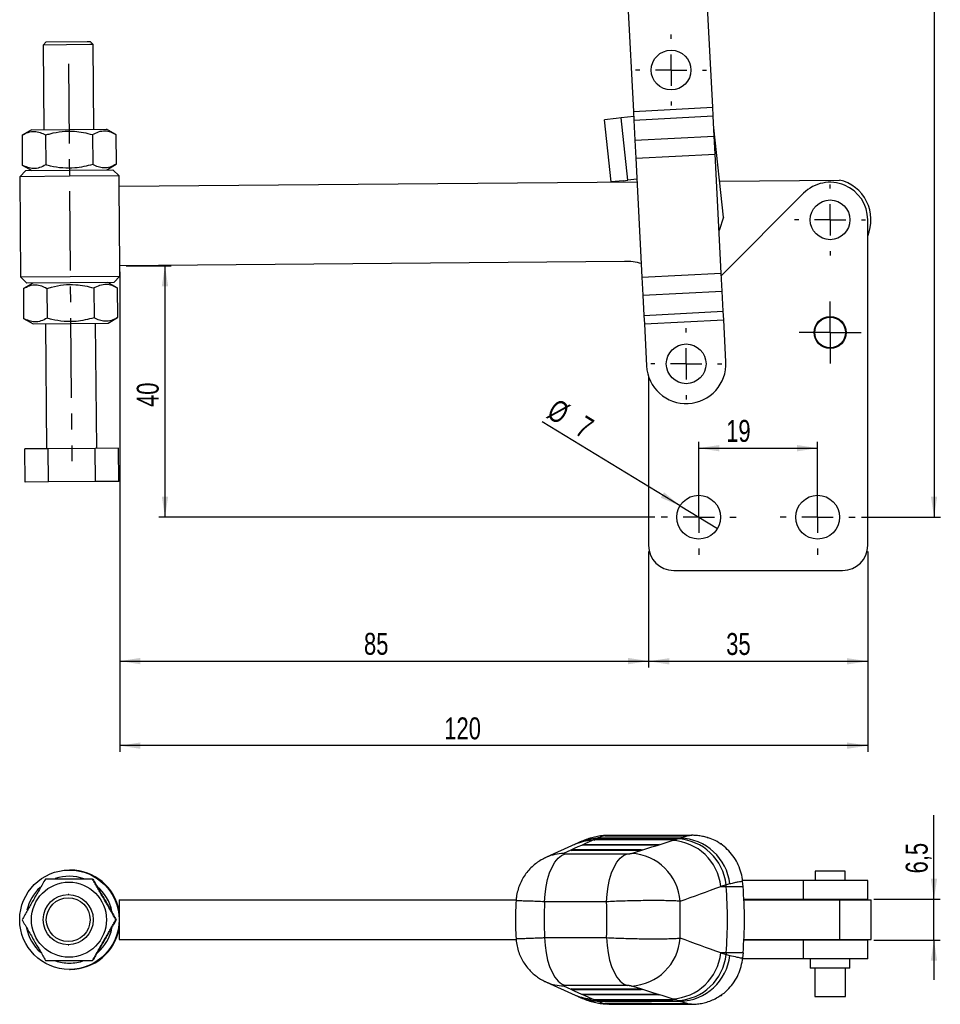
# Model space of a CAD drawing. Extents: x 35 to 358, y 14 to 289.
# Tile 1 of 8: x 66 to 213, y 14 to 171. Entities that reach past the tile are written whole.
import ezdxf

# ---------------------------------------------------------------- set-up
doc = ezdxf.new("R2010")
doc.units = 0
doc.header["$PDSIZE"] = -1
doc.linetypes.add('CENTERX2', pattern=[20.32, 12.7, -2.54, 2.54, -2.54])
doc.layers.get('0').update_dxf_attribs({"linetype": 'CONTINUOUS'})
doc.styles.add('SLDTEXTSTYLE0', font='TXT', dxfattribs={"width": 0.75})
doc.dimstyles.new('SLDDIMSTYLE0', dxfattribs={"dimtxt": 3.5, "dimasz": 3.302, "dimexe": 0, "dimexo": 0.0625, "dimgap": 0.875, "dimtad": 1, "dimdec": 3, "dimrnd": 1e-09, "dimzin": 12, "dimtxsty": 'SLDTEXTSTYLE0', "dimsah": 1, "dimcen": 0.09, "dimazin": 3, "dimtfac": 1, "dimtdec": 3, "dimtofl": 0, "dimtmove": 0, "dimatfit": 3, "dimtolj": 1, "dimtzin": 12})
doc.dimstyles.new('SLDDIMSTYLE1', dxfattribs={"dimtxt": 3.5, "dimasz": 3.302, "dimexe": 0, "dimexo": 0.0625, "dimgap": 0.875, "dimtad": 1, "dimdec": 0, "dimrnd": 1e-09, "dimzin": 12, "dimtxsty": 'SLDTEXTSTYLE0', "dimsah": 1, "dimcen": 0.09, "dimazin": 3, "dimtfac": 1, "dimtdec": 0, "dimtofl": 0, "dimtmove": 0, "dimatfit": 3, "dimtolj": 1, "dimtzin": 12})
doc.dimstyles.new('SLDDIMSTYLE2', dxfattribs={"dimtxt": 3.5, "dimasz": 3.302, "dimexe": 0, "dimexo": 0.0625, "dimgap": 0.875, "dimtad": 1, "dimdec": 3, "dimrnd": 1e-09, "dimzin": 12, "dimtxsty": 'SLDTEXTSTYLE0', "dimblk1": 'NONE', "dimsah": 1, "dimcen": 0, "dimazin": 3, "dimtfac": 1, "dimtdec": 3, "dimtmove": 0, "dimatfit": 3, "dimtolj": 1, "dimtzin": 12})
doc.dimstyles.new('SLDDIMSTYLE3', dxfattribs={"dimtxt": 3.5, "dimasz": 3.302, "dimexe": 0, "dimexo": 0.0625, "dimgap": 0.875, "dimtad": 1, "dimdec": 3, "dimrnd": 1e-09, "dimzin": 12, "dimtxsty": 'SLDTEXTSTYLE0', "dimsah": 1, "dimcen": 0.09, "dimazin": 3, "dimtfac": 1, "dimtdec": 3, "dimtmove": 0, "dimatfit": 3, "dimtolj": 1, "dimtzin": 12})

# ---------------------------------------------------------------- blocks, each defined once
blk = doc.blocks.new('_D')
at = {"color": 179, "linetype": 'CONTINUOUS'}
for p, q in [((174.11, 92.65), (174.11, 103.67)), ((174.11, 102.67), (193.11, 102.67)), ((193.11, 92.65), (193.11, 103.67))]:
    blk.add_line(p, q, dxfattribs=at)
for points in [[(174.11, 102.67), (177.41, 102.16), (177.41, 103.18)], [(193.11, 102.67), (189.81, 103.18), (189.81, 102.16)]]:
    blk.add_solid(points, dxfattribs=at)
at = {"color": 179, "linetype": 'CONTINUOUS', "insert": (178.5, 107.18, 0.1), "char_height": 3.5, "attachment_point": 1, "style": 'SLDTEXTSTYLE0'}
blk.add_mtext('19', dxfattribs=at)
blk = doc.blocks.new('_D_1')
at = {"color": 179, "linetype": 'CONTINUOUS'}
for p, q in [((82.6, 131.82), (89.82, 131.82)), ((88.82, 131.82), (88.82, 91.65)), ((167.11, 91.65), (87.82, 91.65))]:
    blk.add_line(p, q, dxfattribs=at)
for points in [[(88.82, 131.82), (88.31, 128.52), (89.33, 128.52)], [(88.82, 91.65), (89.33, 94.95), (88.31, 94.95)]]:
    blk.add_solid(points, dxfattribs=at)
at = {"color": 179, "linetype": 'CONTINUOUS', "insert": (84.31, 109.25, 0.1), "char_height": 3.5, "attachment_point": 1, "rotation": 90, "style": 'SLDTEXTSTYLE0'}
blk.add_mtext('40', dxfattribs=at)
blk = doc.blocks.new('_D_2')
at = {"color": 179, "linetype": 'CONTINUOUS'}
for p, q in [((81.6, 130.82), (81.6, 67.66)), ((166.11, 86.15), (166.11, 67.66)), ((81.6, 68.66), (166.11, 68.66))]:
    blk.add_line(p, q, dxfattribs=at)
for points in [[(81.6, 68.66), (84.9, 68.15), (84.9, 69.17)], [(166.11, 68.66), (162.81, 69.17), (162.81, 68.15)]]:
    blk.add_solid(points, dxfattribs=at)
at = {"color": 179, "linetype": 'CONTINUOUS', "insert": (120.62, 73.17, 0.1), "char_height": 3.5, "attachment_point": 1, "style": 'SLDTEXTSTYLE0'}
blk.add_mtext('85', dxfattribs=at)
blk = doc.blocks.new('_D_3')
at = {"color": 179, "linetype": 'CONTINUOUS'}
for p, q in [((81.6, 130.82), (81.6, 54.15)), ((201.11, 86.15), (201.11, 54.15)), ((201.11, 55.15), (81.6, 55.15))]:
    blk.add_line(p, q, dxfattribs=at)
for points in [[(81.6, 55.15), (84.9, 54.64), (84.9, 55.66)], [(201.11, 55.15), (197.81, 55.66), (197.81, 54.64)]]:
    blk.add_solid(points, dxfattribs=at)
at = {"color": 179, "linetype": 'CONTINUOUS', "insert": (133.45, 59.66, 0.1), "char_height": 3.5, "attachment_point": 1, "style": 'SLDTEXTSTYLE0'}
blk.add_mtext('120', dxfattribs=at)
blk = doc.blocks.new('_D_4')
at = {"color": 179, "linetype": 'CONTINUOUS'}
for p, q in [((166.11, 86.15), (166.11, 67.63)), ((201.11, 86.15), (201.11, 67.63)), ((166.11, 68.63), (201.11, 68.63))]:
    blk.add_line(p, q, dxfattribs=at)
for points in [[(166.11, 68.63), (169.41, 68.12), (169.41, 69.13)], [(201.11, 68.63), (197.81, 69.13), (197.81, 68.12)]]:
    blk.add_solid(points, dxfattribs=at)
at = {"color": 179, "linetype": 'CONTINUOUS', "insert": (178.5, 73.14, 0.1), "char_height": 3.5, "attachment_point": 1, "style": 'SLDTEXTSTYLE0'}
blk.add_mtext('35', dxfattribs=at)
blk = doc.blocks.new('_D_5')
at = {"color": 179, "linetype": 'CONTINUOUS'}
for q in [(149.09, 106.9), (177.1, 89.83)]:
    blk.add_line((171.12, 93.47), q, dxfattribs=at)
blk.add_solid([(171.12, 93.47), (168.57, 95.62), (168.04, 94.75)], dxfattribs=at)
at = {"color": 179, "linetype": 'CONTINUOUS', "char_height": 3.5, "attachment_point": 1, "rotation": 328.634, "style": 'SLDTEXTSTYLE0'}
for s, insert in [('%%c', (151.43, 110.73, 0.1)), ('7', (155.97, 108.03, 0.1))]:
    blk.add_mtext(s, dxfattribs=dict(at, insert=insert))
blk = doc.blocks.new('_NONE')
blk = doc.blocks.new('_D_6')
at = {"color": 179, "linetype": 'CONTINUOUS'}
for p, q in [((164.46, 274.56), (212.72, 274.56)), ((211.72, 274.56), (211.72, 91.65)), ((200.11, 91.65), (212.72, 91.65))]:
    blk.add_line(p, q, dxfattribs=at)
for points in [[(211.72, 274.56), (211.21, 271.26), (212.22, 271.26)], [(211.72, 91.65), (212.22, 94.95), (211.21, 94.95)]]:
    blk.add_solid(points, dxfattribs=at)
at = {"color": 179, "linetype": 'CONTINUOUS', "insert": (207.21, 180.61, 0.1), "char_height": 3.5, "attachment_point": 1, "rotation": 90, "style": 'SLDTEXTSTYLE0'}
blk.add_mtext('183', dxfattribs=at)
blk = doc.blocks.new('SW_CENTERMARKSYMBOL_0')
at = {"color": 0, "linetype": 'CONTINUOUS'}
for p, q in [((0, 5), (0, 5.67)), ((0, 0), (0, 2.5)), ((-5, 0), (-5.68, 0)), ((0, 0), (-2.5, 0)), ((0, 0), (0, -2.5)), ((0, 0), (2.5, 0)), ((5, 0), (5.67, 0)), ((0, -5), (0, -5.68)), ((25.41, -18.92), (25.41, -18.25)), ((25.41, -23.92), (25.41, -21.42)), ((20.41, -23.92), (19.74, -23.92)), ((25.41, -23.92), (22.91, -23.92)), ((25.41, -23.92), (25.41, -26.42)), ((25.41, -23.92), (27.91, -23.92)), ((30.41, -23.92), (31.09, -23.92)), ((25.41, -28.92), (25.41, -29.6)), ((25.41, -39.42), (25.41, -36.97)), ((25.41, -41.92), (25.41, -39.42)), ((22.91, -41.92), (20.46, -41.92)), ((25.41, -41.92), (22.91, -41.92)), ((25.41, -41.92), (25.41, -44.42)), ((25.41, -41.92), (27.91, -41.92)), ((27.91, -41.92), (30.36, -41.92)), ((25.41, -44.42), (25.41, -46.87))]:
    blk.add_line(p, q, dxfattribs=at)
blk = doc.blocks.new('SW_CENTERMARKSYMBOL_1')
at = {"color": 0, "linetype": 'CONTINUOUS'}
for p, q in [((0, 5), (0, 5.675)), ((0, 0), (0, 2.5)), ((-5, 0), (-5.675, 0)), ((0, 0), (-2.5, 0)), ((0, 0), (0, -2.5)), ((0, 0), (2.5, 0)), ((5, 0), (5.675, 0)), ((0, -5), (0, -5.675))]:
    blk.add_line(p, q, dxfattribs=at)
blk = doc.blocks.new('SW_CENTERMARKSYMBOL_2')
at = {"color": 0, "linetype": 'CONTINUOUS'}
for p, q in [((0, 5), (0, 6)), ((0, 0), (0, 2.5)), ((-5, 0), (-6, 0)), ((0, 0), (-2.5, 0)), ((0, 0), (0, -2.5)), ((0, 0), (2.5, 0)), ((5, 0), (6, 0)), ((0, -5), (0, -6))]:
    blk.add_line(p, q, dxfattribs=at)
blk = doc.blocks.new('SW_CENTERMARKSYMBOL_3')
at = {"color": 0, "linetype": 'CONTINUOUS'}
for p, q in [((0, 5), (0, 6)), ((0, 0), (0, 2.5)), ((-5, 0), (-6, 0)), ((0, 0), (-2.5, 0)), ((0, 0), (0, -2.5)), ((0, 0), (2.5, 0)), ((5, 0), (6, 0)), ((0, -5), (0, -6))]:
    blk.add_line(p, q, dxfattribs=at)
blk = doc.blocks.new('_D_7')
at = {"color": 179, "linetype": 'CONTINUOUS'}
for p, q in [((211.7, 30.6), (211.7, 44.05)), ((202.11, 30.6), (212.7, 30.6)), ((211.7, 24.1), (211.7, 30.6)), ((202.11, 24.1), (212.7, 24.1)), ((211.7, 24.1), (211.7, 17.75))]:
    blk.add_line(p, q, dxfattribs=at)
for points in [[(211.7, 30.6), (212.21, 33.9), (211.19, 33.9)], [(211.7, 24.1), (211.19, 20.79), (212.21, 20.79)]]:
    blk.add_solid(points, dxfattribs=at)
at = {"color": 179, "linetype": 'CONTINUOUS', "insert": (207.19, 34.74, -75.4), "char_height": 3.5, "attachment_point": 1, "rotation": 90, "style": 'SLDTEXTSTYLE0'}
blk.add_mtext('6,5', dxfattribs=at)

msp = doc.modelspace()

# ---------------------------------------------------------------- linework, layer by layer
at = {"color": 7, "linetype": 'CONTINUOUS'}
for p, q in [((162.803587, 173.500556), (163.678584, 156.470734)), ((176.361853, 157.122403), (175.486857, 174.152225)), ((69.85469, 167.573244), (69.359003, 167.068968)), ((76.822829, 167.133087), (69.359003, 167.068968)), ((69.359003, 167.068968), (69.474973, 153.569466)), ((69.85469, 167.573244), (76.385537, 167.629349)), ((76.385537, 167.629349), (76.854431, 167.633377)), ((77.358708, 167.137691), (76.822829, 167.133087)), ((77.358708, 167.137691), (76.854431, 167.633377)), ((77.474678, 153.638189), (77.358708, 167.137691)), ((163.678584, 156.470734), (176.361853, 157.122403)), ((163.678584, 156.470734), (163.749138, 155.097545)), ((163.749138, 155.097545), (176.432408, 155.749215)), ((176.432408, 155.749215), (176.361853, 157.122403)), ((176.597825, 152.529741), (176.432408, 155.749215)), ((160.939144, 155.342871), (159.065109, 155.139854)), ((160.142123, 145.198021), (159.065109, 155.139854)), ((161.709636, 155.42634), (160.939144, 155.342871)), ((163.721049, 155.644239), (161.709636, 155.42634)), ((162.786651, 145.484507), (161.709636, 155.42634)), ((163.749138, 155.097545), (163.914556, 151.878071)), ((67.475047, 153.552285), (65.977016, 152.670152)), ((65.977016, 152.670152), (66.017919, 147.908791)), ((67.475047, 153.552285), (79.474604, 153.655369)), ((69.729654, 152.70239), (69.770558, 147.941029)), ((77.234931, 152.766865), (77.275834, 148.005504)), ((80.987569, 152.799103), (79.474604, 153.655369)), ((80.987569, 152.799103), (81.028472, 148.037742)), ((178.074691, 139.596804), (176.529422, 153.861055)), ((163.914556, 151.878071), (176.597825, 152.529741)), ((163.914556, 151.878071), (164.062079, 149.006859)), ((176.745349, 149.658528), (176.597825, 152.529741)), ((164.062079, 149.006859), (176.745349, 149.658528)), ((177.722971, 130.631341), (176.745349, 149.658528)), ((66.017919, 147.908791), (67.530884, 147.052525)), ((79.530442, 147.155609), (81.028472, 148.037742)), ((164.062079, 149.006859), (165.039701, 129.979671)), ((66.593419, 147.044471), (65.602046, 146.035918)), ((66.593419, 147.044471), (73.530663, 147.104067)), ((73.530663, 147.104067), (80.467907, 147.163663)), ((81.47646, 146.17229), (80.467907, 147.163663)), ((73.539253, 146.104104), (65.602046, 146.035918)), ((65.602046, 146.035918), (65.739492, 130.036508)), ((81.47646, 146.17229), (73.539253, 146.104104)), ((81.490635, 144.522351), (81.47646, 146.17229)), ((81.490635, 144.522351), (164.255963, 145.233362)), ((162.016159, 145.401038), (160.142123, 145.198021)), ((162.016159, 145.401038), (162.786651, 145.484507)), ((164.234997, 145.641409), (162.786651, 145.484507)), ((177.451793, 145.346723), (196.586388, 145.511102)), ((81.599732, 131.822819), (81.490635, 144.522351)), ((190.867364, 143.392076), (177.741338, 130.273854)), ((178.074691, 139.596804), (177.374138, 137.420571)), ((201.108743, 87.148174), (201.108743, 139.148174)), ((162.245433, 132.515621), (81.599732, 131.822819)), ((81.613906, 130.17288), (81.599732, 131.822819)), ((165.039701, 129.979671), (177.722971, 130.631341)), ((177.870494, 127.760128), (177.722971, 130.631341)), ((65.739492, 130.036508), (73.676699, 130.104694)), ((65.739492, 130.036508), (66.748046, 129.045136)), ((67.685511, 129.053189), (66.18748, 128.171056)), ((73.68529, 129.104731), (66.748046, 129.045136)), ((73.676699, 130.104694), (81.613906, 130.17288)), ((80.622534, 129.164327), (73.68529, 129.104731)), ((81.198033, 128.300007), (79.685068, 129.156273)), ((80.622534, 129.164327), (81.613906, 130.17288)), ((165.039701, 129.979671), (165.187225, 127.108458)), ((66.18748, 128.171056), (66.228383, 123.409695)), ((69.940118, 128.203294), (69.981022, 123.441933)), ((77.445395, 128.267769), (77.486298, 123.506408)), ((81.198033, 128.300007), (81.238936, 123.538646)), ((165.187225, 127.108458), (177.870494, 127.760128)), ((178.035911, 124.540654), (177.870494, 127.760128)), ((165.187225, 127.108458), (165.352642, 123.888985)), ((165.352642, 123.888985), (178.035911, 124.540654)), ((178.106466, 123.167466), (178.035911, 124.540654)), ((66.228383, 123.409695), (67.741348, 122.553429)), ((79.740906, 122.656513), (81.238936, 123.538646)), ((165.352642, 123.888985), (165.423197, 122.515796)), ((165.423197, 122.515796), (178.106466, 123.167466)), ((178.450378, 116.474009), (178.106466, 123.167466)), ((67.741348, 122.553429), (79.740906, 122.656513)), ((69.741275, 122.57061), (69.913082, 102.571348)), ((77.912787, 102.64007), (77.740979, 122.639333)), ((165.423197, 122.515796), (165.767108, 115.822339)), ((166.108743, 114.069112), (166.108743, 87.148174)), ((70.160296, 102.573471), (66.407658, 102.541234)), ((66.453187, 97.241429), (66.407658, 102.541234)), ((77.665573, 102.637947), (70.160296, 102.573471)), ((70.205825, 97.273667), (70.160296, 102.573471)), ((81.418211, 102.670184), (77.665573, 102.637947)), ((77.711102, 97.338142), (77.665573, 102.637947)), ((81.46374, 97.37038), (81.418211, 102.670184)), ((70.205825, 97.273667), (66.453187, 97.241429)), ((77.711102, 97.338142), (70.205825, 97.273667)), ((81.46374, 97.37038), (77.711102, 97.338142)), ((170.108743, 83.148174), (197.108743, 83.148174)), ((154.386476, 39.40475), (149.792705, 37.325188)), ((154.857249, 39.617557), (154.266309, 39.352066)), ((154.266309, 39.352066), (154.387579, 39.405221)), ((155.519326, 39.233236), (155.79113, 39.359827)), ((155.79113, 39.359827), (167.799946, 39.364841)), ((157.663838, 40.25422), (157.072898, 39.988729)), ((157.326185, 40.074769), (157.597986, 40.201359)), ((170.122263, 40.080111), (157.326185, 40.074769)), ((157.597986, 40.201359), (170.533462, 40.20676)), ((172.606843, 40.817864), (159.319561, 40.782683)), ((159.319908, 40.770598), (159.319561, 40.782684)), ((172.975449, 40.863422), (159.714841, 40.815873)), ((167.799946, 39.364841), (167.388749, 39.238192)), ((169.882238, 39.988729), (170.73028, 40.256296)), ((170.533462, 40.20676), (170.122263, 40.080111)), ((172.387051, 40.770202), (172.390873, 40.770208)), ((172.390873, 40.770208), (172.613135, 40.817876)), ((172.613135, 40.817876), (172.606843, 40.817864)), ((172.975455, 40.860826), (173.024973, 40.859226)), ((177.496054, 39.495157), (177.72297, 39.495157)), ((152.766247, 37.870701), (162.673437, 37.870701)), ((153.712471, 38.391704), (153.984275, 38.518294)), ((164.655231, 38.396274), (153.712471, 38.391704)), ((153.984275, 38.518294), (165.066433, 38.522922)), ((167.388749, 39.238192), (155.519326, 39.233236)), ((165.066433, 38.522922), (164.655231, 38.396274)), ((149.671164, 37.271045), (149.792806, 37.325233)), ((73.676695, 35.282657), (73.539246, 35.282657)), ((192.727493, 35.095157), (192.727493, 33.595157)), ((195.62409, 35.095157), (192.727493, 35.095157)), ((197.489993, 35.095157), (195.62409, 35.095157)), ((197.489993, 33.595157), (197.489993, 35.095157)), ((179.071838, 33.054189), (178.480164, 32.920508)), ((190.867364, 33.595157), (181.10497, 33.595157)), ((181.130412, 33.447325), (181.130588, 33.445299)), ((181.199911, 32.652942), (181.130588, 33.445299)), ((190.867364, 30.595157), (190.867364, 33.595157)), ((201.108743, 33.595157), (190.867364, 33.595157)), ((201.108743, 30.595157), (201.108743, 33.595157)), ((178.480164, 32.920508), (177.632122, 32.652942)), ((177.632122, 32.652942), (178.501083, 32.652942)), ((178.501083, 32.652942), (178.480164, 32.920508)), ((178.501083, 32.652942), (181.199911, 32.652942)), ((73.474829, 31.345157), (73.358853, 31.345157)), ((81.490633, 30.520157), (81.490633, 24.170157)), ((81.490633, 30.520157), (144.942705, 30.520157)), ((159.393952, 30.209063), (149.486762, 30.209063)), ((190.867364, 30.595157), (181.289414, 30.595157)), ((181.292676, 30.520157), (196.586388, 30.520157)), ((185.096244, 30.570157), (185.046243, 30.520157)), ((185.096244, 30.570157), (189.608743, 30.570157)), ((189.608743, 30.570157), (192.658743, 30.570157)), ((201.108743, 30.595157), (190.867364, 30.595157)), ((192.658743, 30.595157), (192.658743, 30.520157)), ((192.727493, 30.595157), (192.727493, 30.520157)), ((196.586388, 30.520157), (196.586388, 24.170157)), ((196.586388, 30.520157), (201.640993, 30.520157)), ((197.489993, 30.520157), (197.489993, 30.595157)), ((197.558743, 30.520157), (197.558743, 30.595157)), ((201.640993, 24.170157), (201.640993, 30.520157)), ((80.987569, 27.345157), (81.028473, 27.345157)), ((81.490633, 24.170157), (144.939792, 24.170157)), ((149.486762, 24.481251), (159.393952, 24.481251)), ((190.867364, 24.095157), (181.2901, 24.095157)), ((181.293387, 24.170157), (196.586388, 24.170157)), ((190.867364, 21.095157), (190.867364, 24.095157)), ((201.108743, 24.095157), (190.867364, 24.095157)), ((192.626317, 24.170157), (192.658743, 24.095157)), ((192.727493, 24.170157), (192.727493, 24.095157)), ((196.586388, 24.170157), (201.640993, 24.170157)), ((197.489993, 24.095157), (197.489993, 24.170157)), ((197.558743, 24.095157), (197.591169, 24.170157)), ((201.108743, 21.095157), (201.108743, 24.095157)), ((73.358853, 23.345157), (73.474829, 23.345157)), ((178.501083, 22.037372), (177.632122, 22.037372)), ((177.632122, 22.037372), (178.480164, 21.769806)), ((178.501083, 22.037372), (178.480164, 21.769806)), ((181.199911, 22.037372), (178.501083, 22.037372)), ((181.199911, 22.037372), (181.130588, 21.245015)), ((178.480164, 21.769806), (179.071838, 21.636125)), ((190.867364, 21.095157), (181.104603, 21.095157)), ((181.130588, 21.245015), (181.130412, 21.242989)), ((201.108743, 21.095157), (190.867364, 21.095157)), ((191.933743, 21.095157), (191.933743, 19.595157)), ((198.283743, 19.595157), (198.283743, 21.095157)), ((73.539246, 19.407657), (73.676695, 19.407657)), ((195.795872, 19.595157), (191.933743, 19.595157)), ((192.658743, 19.595157), (192.658743, 15.095157)), ((198.283743, 19.595157), (195.795872, 19.595157)), ((197.558743, 15.095157), (197.558743, 19.595157)), ((149.679218, 17.415597), (149.792806, 17.365081)), ((149.792705, 17.365126), (154.386476, 15.285564)), ((162.673437, 16.819613), (152.766247, 16.819613)), ((153.712471, 16.29861), (164.655231, 16.294041)), ((153.984275, 16.17202), (153.712471, 16.29861)), ((165.066433, 16.167392), (153.984275, 16.17202)), ((164.655231, 16.294041), (165.066433, 16.167392)), ((154.266309, 15.338248), (154.857249, 15.072757)), ((154.266309, 15.338248), (154.387579, 15.285093)), ((155.519326, 15.457078), (167.388749, 15.452122)), ((155.79113, 15.330487), (155.519326, 15.457078)), ((167.799946, 15.325473), (155.79113, 15.330487)), ((157.072898, 14.701585), (157.663838, 14.436094)), ((157.326185, 14.615545), (170.122263, 14.610203)), ((157.597986, 14.488955), (157.326185, 14.615545)), ((170.533462, 14.483554), (157.597986, 14.488955)), ((167.388749, 15.452122), (167.799946, 15.325473)), ((170.73028, 14.434018), (169.882238, 14.701585)), ((170.122263, 14.610203), (170.533462, 14.483554)), ((177.72297, 15.195157), (177.51024, 15.195157)), ((192.658743, 15.095157), (197.558743, 15.095157)), ((159.319561, 13.90763), (159.319908, 13.919716)), ((159.319561, 13.907631), (172.606843, 13.87245)), ((172.390873, 13.920106), (172.387051, 13.920112)), ((172.613135, 13.872438), (172.390873, 13.920106)), ((172.606843, 13.87245), (172.613135, 13.872438))]:
    msp.add_line(p, q, dxfattribs=at)
at = {"color": 179, "linetype": 'CENTERX2'}
msp.add_line((73.384925, 164.068687), (73.930414, 100.571033), dxfattribs=at)
at = {"color": 8, "linetype": 'CONTINUOUS'}
for p, q in [((167.672497, 39.325586), (155.794617, 39.320627)), ((170.40601, 40.167506), (157.601472, 40.162159)), ((177.72297, 39.353885), (177.72297, 39.495157)), ((164.938979, 38.483667), (153.987758, 38.479094)), ((153.987758, 16.21122), (164.938979, 16.206647)), ((155.794617, 15.369687), (167.672497, 15.364728)), ((157.601472, 14.528155), (170.40601, 14.522808)), ((177.72297, 15.195157), (177.72297, 15.333103))]:
    msp.add_line(p, q, dxfattribs=at)
at = {"color": 7, "linetype": 'CONTINUOUS', "flags": 128}
for points in [[(149.486762, 30.209063), (149.559215, 31.449036), (149.719958, 32.650601), (149.965182, 33.785303), (150.289081, 34.826271), (150.683981, 35.748851), (151.140534, 36.531198), (151.647926, 37.154781), (152.194143, 37.604835), (152.766247, 37.870701)], [(159.393952, 30.209063), (159.466405, 31.449036), (159.627147, 32.650601), (159.872372, 33.785303), (160.196271, 34.826271), (160.591171, 35.748851), (161.047724, 36.531198), (161.555116, 37.154781), (162.101333, 37.604835), (162.673437, 37.870701)], [(149.486762, 24.481251), (149.559215, 23.241278), (149.719958, 22.039713), (149.965182, 20.905011), (150.289081, 19.864043), (150.683981, 18.941463), (151.140534, 18.159116), (151.647926, 17.535533), (152.194143, 17.085479), (152.766247, 16.819613)], [(159.393952, 24.481251), (159.466405, 23.241278), (159.627147, 22.039713), (159.872372, 20.905011), (160.196271, 19.864043), (160.591171, 18.941463), (161.047724, 18.159116), (161.555116, 17.535533), (162.101333, 17.085479), (162.673437, 16.819613)], [(177.750452, 15.220152), (177.742267, 15.207468), (177.72297, 15.195157)]]:
    msp.add_lwpolyline(points, dxfattribs=at)
at = {"color": 7, "linetype": 'CONTINUOUS'}
for centre, radius in [((169.697906, 163.069647), 3.175), ((195.108743, 139.148174), 3.175), ((195.108743, 121.148174), 2.55), ((195.108743, 121.148174), 2.45), ((172.108743, 116.148174), 3.175), ((174.108743, 91.648174), 3.5), ((193.108743, 91.648174), 3.5), ((73.539224, 27.344955), 7.937299), ((73.474981, 27.345132), 5.999941), ((73.358751, 27.345099), 3.99995), ((73.354468, 27.345055), 3.499934)]:
    msp.add_circle(centre, radius, dxfattribs=at)
for centre, radius, start, end in [((195.108743, 139.148174), 6, 0, 134.98296377), ((195.108743, 139.148174), 6.53225, 336.7106158, 76.92610017), ((162.331337, 122.51599), 10, 74.63553483, 90.49219789), ((172.108743, 116.148174), 6.35, 182.94128481, 2.94128481), ((170.108743, 87.148174), 4, 180, 270), ((197.108743, 87.148174), 4, 270, 0), ((169.48453, 31.806999), 8.19139, 5.92762741, 87.21708039), ((170.33257, 32.074565), 8.191392, 5.92763387, 87.2170703), ((170.89786, 32.171785), 8.22147, 6.1613836, 88.38196285), ((177.651232, 39.392553), 0.125196, 3.8769817, 55.03978809), ((162.930528, 29.734266), 8.219912, 3.89254305, 86.98774187), ((73.676591, 27.345374), 7.937283, 10.10980708, 89.99924923), ((73.530657, 27.345659), 6.936998, 70.35906748, 108.85239665), ((73.531072, 27.345164), 6.937658, 132.4396528, 167.50522173), ((73.530389, 27.345235), 6.93751, 10.87133447, 50.50948666), ((110.59106, 27.345157), 68.117133, 355.53090026, 4.46909974), ((73.530952, 27.345072), 6.937515, 190.79995168, 228.55467087), ((73.67658, 27.344952), 7.937296, 270.0008268, 349.89011689), ((73.530347, 27.345103), 6.937556, 311.17501231, 348.65643542), ((162.930528, 24.956048), 8.219912, 273.01225813, 356.10745695), ((169.48453, 22.883315), 8.19139, 272.78291961, 354.07237259), ((73.530682, 27.344779), 6.937122, 251.41607495, 269.9998432), ((73.530686, 27.344499), 6.936842, 269.99981131, 289.69904228), ((170.33257, 22.615749), 8.191392, 272.7829297, 354.07236613), ((170.89786, 22.518529), 8.22147, 271.61803715, 353.8386164)]:
    msp.add_arc(centre, radius, start, end, dxfattribs=at)
at = {"color": 8, "linetype": 'CONTINUOUS'}
for centre, radius, start, end in [((157.25124, 32.697287), 7.293622, 91.40111721, 113.11795441), ((157.841908, 32.964793), 7.291602, 91.39937421, 114.16264818), ((158.049689, 33.002106), 7.343957, 91.4841996, 114.88658569), ((152.706062, 30.612018), 7.318082, 91.44055026, 113.45883796), ((152.706062, 24.078296), 7.318082, 246.54116204, 268.55944974), ((157.25124, 21.993027), 7.293622, 246.88204559, 268.59888279), ((157.841908, 21.725521), 7.291602, 245.83735182, 268.60062579), ((158.049689, 21.688213), 7.343961, 245.11768636, 268.51579744)]:
    msp.add_arc(centre, radius, start, end, dxfattribs=at)
at = {"color": 7, "linetype": 'CONTINUOUS'}
for centre, major_axis, ratio, start_param, end_param in [((194.515349, 35.388649), (122.669914, 49.777489), 0.1430500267, 1.8224545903, 1.8615945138), ((156.065242, 39.362838), (-0.034069, 0.305895), 0.8897182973, 1.4818222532, 1.609782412), ((157.872099, 40.20437), (-0.034069, 0.305895), 0.8897182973, 1.4818222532, 1.609782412), ((157.781756, 40.162294), (-0.066956, 0.30205), 0.5735524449, 1.444776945, 1.7354808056), ((101.721573, 38.800499), (58.695447, 3.860137), 0.1216241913, 5.9675878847, 5.9787937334), ((108.485406, 35.388649), (177.559302, 51.204595), 0.0720837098, 5.0057422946, 5.0445970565), ((155.174798, 40.174077), (17.302611, 1.137915), 0.1216241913, 5.8218629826, 5.8778570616), ((154.258385, 38.521306), (-0.034069, 0.305895), 0.8897182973, 1.4818222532, 1.609782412), ((154.168042, 38.479229), (-0.066956, 0.30205), 0.5735524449, 1.444776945, 1.7354808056), ((155.974899, 39.320761), (-0.066956, 0.30205), 0.5735524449, 1.444776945, 1.7354808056), ((109.006473, 27.345157), (179.558817, 58.616834), 0.0919976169, 5.0354897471, 5.0743445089), ((216.015807, 27.345157), (66.602731, 0), 0.9143769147, 3.0945489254, 3.1886363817), ((140.730696, 27.345157), (0, 60.9), 0.3067968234, 4.6653452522, 4.7594327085), ((140.730696, 27.345157), (0, 60.9), 0.4997773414, 4.6639772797, 4.7608006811), ((109.006473, 27.345157), (179.558817, -58.616834), 0.0919976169, 1.2088407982, 1.2476955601), ((194.515349, 19.301665), (122.669914, -49.777489), 0.1430500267, 4.4215907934, 4.4607307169), ((154.258385, 16.169008), (0.034069, 0.305895), 0.8897182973, 1.5318102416, 1.6597704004), ((154.168042, 16.211085), (0.066956, 0.30205), 0.5735524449, 1.406111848, 1.6968157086), ((108.485406, 19.301665), (177.559302, -51.204595), 0.0720837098, 1.2385882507, 1.2774430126), ((156.065242, 15.327476), (0.034069, 0.305895), 0.8897182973, 1.5318102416, 1.6597704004), ((155.974899, 15.369553), (0.066956, 0.30205), 0.5735524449, 1.406111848, 1.6968157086), ((157.872099, 14.485944), (0.034069, 0.305895), 0.8897182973, 1.5318102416, 1.6597704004), ((157.781756, 14.52802), (0.066956, 0.30205), 0.5735524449, 1.406111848, 1.6968157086), ((101.721573, 15.889815), (58.695447, -3.860137), 0.1216241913, 0.3043915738, 0.3155974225), ((155.174798, 14.516237), (17.302611, -1.137915), 0.1216241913, 0.4053282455, 0.4613223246)]:
    msp.add_ellipse(centre, major_axis=major_axis, ratio=ratio, start_param=start_param, end_param=end_param, dxfattribs=at)
for points, knots in [([(65.977016, 152.670152), (66.301275, 152.840625), (66.956824, 153.185268), (67.931362, 153.317666), (68.865545, 153.143657), (69.439863, 152.850375), (69.729654, 152.70239)], [0, 0, 0, 0, 0.2646022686, 0.5349422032, 0.7653402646, 1, 1, 1, 1]), ([(69.729654, 152.70239), (69.9818, 152.774157), (70.850026, 153.021276), (72.388733, 153.307396), (74.180642, 153.341286), (75.80758, 153.132272), (76.757334, 152.889132), (77.234931, 152.766865)], [0, 0, 0, 0, 0.103281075, 0.3556324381, 0.6140411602, 0.8059155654, 1, 1, 1, 1]), ([(77.234931, 152.766865), (77.55919, 152.937338), (78.214739, 153.281981), (79.189276, 153.414379), (80.12346, 153.24037), (80.697778, 152.947088), (80.987569, 152.799103)], [0, 0, 0, 0, 0.2646022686, 0.5349422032, 0.7653402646, 1, 1, 1, 1]), ([(69.770558, 147.941029), (69.446299, 147.770556), (68.79075, 147.425913), (67.816212, 147.293515), (66.882029, 147.467524), (66.30771, 147.760806), (66.017919, 147.908791)], [0, 0, 0, 0, 0.2646022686, 0.5349422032, 0.7653402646, 1, 1, 1, 1]), ([(77.275834, 148.005504), (76.80543, 147.876322), (75.860075, 147.616708), (74.253213, 147.381121), (72.456301, 147.38009), (70.912012, 147.637242), (70.023896, 147.873605), (69.770558, 147.941029)], [0, 0, 0, 0, 0.1920504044, 0.3859563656, 0.6379333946, 0.8967193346, 1, 1, 1, 1]), ([(81.028472, 148.037742), (80.704214, 147.867269), (80.048665, 147.522626), (79.074127, 147.390229), (78.139944, 147.564237), (77.565625, 147.857519), (77.275834, 148.005504)], [0, 0, 0, 0, 0.2646022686, 0.5349422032, 0.7653402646, 1, 1, 1, 1]), ([(66.18748, 128.171056), (66.511739, 128.341529), (67.167288, 128.686172), (68.141826, 128.81857), (69.076009, 128.644561), (69.650327, 128.351279), (69.940118, 128.203294)], [0, 0, 0, 0, 0.2646022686, 0.5349422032, 0.7653402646, 1, 1, 1, 1]), ([(69.940118, 128.203294), (70.192264, 128.275061), (71.06049, 128.52218), (72.599197, 128.8083), (74.391106, 128.84219), (76.018044, 128.633176), (76.967798, 128.390036), (77.445395, 128.267769)], [0, 0, 0, 0, 0.10328107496, 0.35563243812, 0.61404116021, 0.80591556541, 1, 1, 1, 1]), ([(77.445395, 128.267769), (77.769654, 128.438242), (78.425203, 128.782885), (79.39974, 128.915283), (80.333924, 128.741274), (80.908242, 128.447992), (81.198033, 128.300007)], [0, 0, 0, 0, 0.2646022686, 0.5349422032, 0.7653402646, 1, 1, 1, 1]), ([(69.981022, 123.441933), (69.656763, 123.27146), (69.001214, 122.926817), (68.026676, 122.794419), (67.092493, 122.968428), (66.518174, 123.26171), (66.228383, 123.409695)], [0, 0, 0, 0, 0.26460226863, 0.53494220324, 0.76534026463, 1, 1, 1, 1]), ([(77.486298, 123.506408), (77.015894, 123.377226), (76.070539, 123.117612), (74.463677, 122.882025), (72.666765, 122.880994), (71.122476, 123.138146), (70.23436, 123.374509), (69.981022, 123.441933)], [0, 0, 0, 0, 0.1920504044, 0.3859563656, 0.6379333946, 0.8967193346, 1, 1, 1, 1]), ([(81.238936, 123.538646), (80.914678, 123.368173), (80.259129, 123.02353), (79.284591, 122.891133), (78.350408, 123.065141), (77.776089, 123.358423), (77.486298, 123.506408)], [0, 0, 0, 0, 0.2646022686, 0.5349422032, 0.7653402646, 1, 1, 1, 1]), ([(154.958327, 39.663724), (154.950349, 39.660024), (154.918435, 39.645224), (154.883471, 39.629414), (154.857249, 39.617557)], [0, 0, 0, 0, 0.2499880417, 1, 1, 1, 1]), ([(159.695153, 40.811074), (159.418563, 40.803465), (158.808663, 40.786688), (157.908431, 40.649047), (156.989789, 40.435622), (156.076898, 40.136393), (155.39889, 39.873381), (155.029703, 39.6895), (154.952057, 39.650827)], [0, 0, 0, 0, 0.1468033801, 0.3237121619, 0.5130430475, 0.7122637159, 0.9394844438, 1, 1, 1, 1]), ([(171.130004, 40.389976), (167.999103, 40.379626), (163.57833, 40.365012), (159.151199, 40.348435), (157.859471, 40.343598)], [0, 0, 0, 0, 0.70822474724, 1, 1, 1, 1]), ([(159.319561, 40.782683), (159.269404, 40.774944), (159.190521, 40.762772), (159.11169, 40.746435), (159.082983, 40.740486)], [0, 0, 0, 0, 0.6358357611, 1, 1, 1, 1]), ([(159.082983, 40.740486), (159.235083, 40.740863), (160.105606, 40.743024), (163.849824, 40.752085), (168.132407, 40.761575), (171.696577, 40.768802), (172.387051, 40.770202)], [0, 0, 0, 0, 0.0342977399, 0.1962985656, 0.8443017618, 1, 1, 1, 1]), ([(171.130004, 40.389976), (171.373179, 40.471784), (171.861319, 40.636001), (172.211379, 40.725359), (172.387051, 40.770202)], [0, 0, 0, 0, 0.4981667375, 1, 1, 1, 1]), ([(175.63632, 40.394308), (175.384943, 40.472879), (174.885215, 40.629074), (174.135345, 40.761097), (173.509757, 40.825267), (173.151288, 40.824479), (173.024634, 40.824201)], [0, 0, 0, 0, 0.2938002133, 0.5840623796, 0.8530412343, 1, 1, 1, 1]), ([(181.130412, 33.447325), (181.069582, 33.893675), (180.946159, 34.799321), (180.478005, 36.088441), (179.809957, 37.294841), (178.95287, 38.362734), (177.91862, 39.274472), (176.813048, 39.982254), (176.011687, 40.279774), (175.644815, 40.415983)], [0, 0, 0, 0, 0.1437624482, 0.2916941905, 0.4354565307, 0.5833878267, 0.7271534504, 0.8750878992, 1, 1, 1, 1]), ([(152.522088, 37.927787), (152.510533, 37.920349), (152.487163, 37.905307), (152.518782, 37.889389), (152.584325, 37.877651), (152.665607, 37.871586), (152.739933, 37.870933), (152.766247, 37.870701)], [0, 0, 0, 0, 0.2399770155, 0.4853614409, 0.6288414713, 0.8686004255, 1, 1, 1, 1]), ([(162.673437, 37.870701), (162.697308, 37.870874), (162.772043, 37.871415), (162.91228, 37.877885), (163.062056, 37.890777), (163.198735, 37.907819), (163.299052, 37.925142), (163.34522, 37.938009), (163.362481, 37.94282)], [0, 0, 0, 0, 0.09761401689, 0.30559684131, 0.51351958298, 0.6526460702, 0.87013142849, 1, 1, 1, 1]), ([(149.677042, 37.261632), (149.546496, 37.204387), (149.158631, 37.034306), (148.534261, 36.654295), (147.804918, 36.117515), (147.10962, 35.463737), (146.476797, 34.709983), (145.930211, 33.867239), (145.485008, 32.951361), (145.160804, 31.978367), (144.968221, 31.096392), (144.939663, 30.539922), (144.928724, 30.326779)], [0, 0, 0, 0, 0.0483983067, 0.1437961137, 0.2471857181, 0.3553276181, 0.4667377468, 0.5802951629, 0.6952641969, 0.811163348, 0.9276706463, 1, 1, 1, 1]), ([(69.72966, 33.845157), (69.402515, 33.28101), (68.741132, 32.140484), (67.764485, 30.450614), (66.833411, 28.835222), (66.264216, 27.84487), (65.977011, 27.345157)], [0, 0, 0, 0, 0.2646026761, 0.5349417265, 0.7653404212, 1, 1, 1, 1]), ([(77.234928, 33.845157), (76.762373, 33.845157), (75.8127, 33.845157), (74.202029, 33.845157), (72.405365, 33.845157), (70.86572, 33.845157), (69.9818, 33.845157), (69.72966, 33.845157)], [0, 0, 0, 0, 0.19205077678, 0.38595546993, 0.63793399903, 0.89672019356, 1, 1, 1, 1]), ([(80.987569, 27.345157), (80.660428, 27.909305), (79.999053, 29.049833), (79.022391, 30.739695), (78.091329, 32.355095), (77.522134, 33.345445), (77.234928, 33.845157)], [0, 0, 0, 0, 0.2646025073, 0.5349420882, 0.7653403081, 1, 1, 1, 1]), ([(77.275832, 33.845157), (77.602972, 33.281008), (78.264347, 32.140478), (79.241021, 30.450624), (80.17207, 28.835217), (80.741267, 27.844869), (81.028473, 27.345157)], [0, 0, 0, 0, 0.2646025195, 0.5349426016, 0.7653403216, 1, 1, 1, 1]), ([(181.130588, 33.445299), (181.10974, 33.448851), (181.063884, 33.456662), (180.820495, 33.426806), (180.409491, 33.353489), (179.842167, 33.235397), (179.328615, 33.114592), (179.071838, 33.054189)], [0, 0, 0, 0, 0.1705217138, 0.3750575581, 0.5795919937, 0.7897952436, 1, 1, 1, 1]), ([(181.199911, 22.037372), (181.315489, 23.799869), (181.547529, 27.338353), (181.316078, 30.876915), (181.199911, 32.652942)], [0, 0, 0, 0, 0.4980935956, 1, 1, 1, 1]), ([(144.91696, 30.392469), (144.891973, 29.884902), (144.822812, 28.479953), (144.81524, 26.445528), (144.887354, 24.922932), (144.91696, 24.297845)], [0, 0, 0, 0, 0.2500398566, 0.69211101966, 1, 1, 1, 1]), ([(171.131477, 30.292278), (170.836689, 30.312081), (170.293133, 30.348596), (169.189726, 30.381458), (167.889167, 30.40087), (166.425941, 30.401624), (164.881635, 30.385103), (163.446972, 30.357586), (162.012648, 30.317614), (160.63812, 30.268389), (159.799289, 30.228391), (159.393952, 30.209063)], [0, 0, 0, 0, 0.1282930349, 0.2365573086, 0.3448210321, 0.4835262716, 0.5879901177, 0.6924537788, 0.7972377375, 0.9020218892, 1, 1, 1, 1]), ([(65.977011, 27.345157), (66.301273, 26.781009), (66.956827, 25.640479), (67.931367, 23.950624), (68.865544, 22.335215), (69.439867, 21.344869), (69.72966, 20.845157)], [0, 0, 0, 0, 0.2646025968, 0.5349424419, 0.765340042, 1, 1, 1, 1]), ([(77.234928, 20.845157), (77.559187, 21.409306), (78.214737, 22.549837), (79.189275, 24.239693), (80.123463, 25.855095), (80.69778, 26.845445), (80.987569, 27.345157)], [0, 0, 0, 0, 0.2646020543, 0.534942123, 0.7653404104, 1, 1, 1, 1]), ([(81.028473, 27.345157), (80.704214, 26.781008), (80.048665, 25.640477), (79.074124, 23.950624), (78.139948, 22.335215), (77.565625, 21.344869), (77.275832, 20.845157)], [0, 0, 0, 0, 0.26460204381, 0.53494210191, 0.7653399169, 1, 1, 1, 1]), ([(144.930721, 24.363683), (144.935208, 24.211499), (144.949944, 23.711673), (145.117376, 22.887283), (145.414168, 21.920278), (145.821459, 21.026588), (146.313734, 20.213399), (146.877518, 19.486221), (147.496514, 18.848941), (148.153385, 18.301373), (148.830287, 17.85285), (149.341161, 17.563633), (149.629127, 17.442853), (149.683025, 17.420247)], [0, 0, 0, 0, 0.051549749, 0.1693072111, 0.2833791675, 0.3939562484, 0.5011157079, 0.6048475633, 0.7050722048, 0.8016577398, 0.8940172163, 0.9801631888, 1, 1, 1, 1]), ([(159.393952, 24.481251), (159.774646, 24.463049), (160.536036, 24.426646), (161.815894, 24.379244), (163.185129, 24.339194), (164.707045, 24.30745), (166.202211, 24.290284), (167.611512, 24.288963), (168.829148, 24.301482), (169.884851, 24.328287), (170.642706, 24.361857), (171.001853, 24.388441), (171.131477, 24.398036)], [0, 0, 0, 0, 0.09211425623, 0.18422884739, 0.2883923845, 0.39255623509, 0.51634257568, 0.62268337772, 0.72902445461, 0.83467792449, 0.94033128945, 1, 1, 1, 1]), ([(69.72966, 20.845157), (69.981803, 20.845157), (70.850025, 20.845157), (72.388734, 20.845157), (74.180646, 20.845157), (75.807583, 20.845157), (76.757335, 20.845157), (77.234928, 20.845157)], [0, 0, 0, 0, 0.103280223, 0.3556316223, 0.6140420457, 0.805916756, 1, 1, 1, 1]), ([(177.667754, 15.298911), (177.73756, 15.341061), (178.203523, 15.622415), (178.927692, 16.320331), (179.804417, 17.3812), (180.466681, 18.579002), (180.942811, 19.877833), (181.067285, 20.783622), (181.130412, 21.242989)], [0, 0, 0, 0, 0.0344171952, 0.2297387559, 0.4195516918, 0.6148690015, 0.8046822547, 1, 1, 1, 1]), ([(179.071838, 21.636125), (179.469284, 21.543921), (180.271585, 21.357794), (180.9538, 21.237982), (181.073323, 21.242737), (181.130588, 21.245015)], [0, 0, 0, 0, 0.3383412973, 0.6829907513, 1, 1, 1, 1]), ([(152.766247, 16.819613), (152.759396, 16.819597), (152.703438, 16.819466), (152.610134, 16.815799), (152.533011, 16.804816), (152.494961, 16.78932), (152.497244, 16.775068), (152.517427, 16.76488), (152.522088, 16.762527)], [0, 0, 0, 0, 0.0335166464, 0.2737557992, 0.5139499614, 0.6736960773, 0.9246592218, 1, 1, 1, 1]), ([(163.362481, 16.747494), (163.354903, 16.749729), (163.320655, 16.75983), (163.232328, 16.77768), (163.101584, 16.795185), (162.959232, 16.808661), (162.816764, 16.81777), (162.719219, 16.819024), (162.673437, 16.819613)], [0, 0, 0, 0, 0.0604599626, 0.2732390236, 0.4861372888, 0.6099247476, 0.8169188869, 1, 1, 1, 1]), ([(154.857249, 15.072757), (154.866115, 15.068765), (154.901576, 15.0528), (154.934005, 15.037822), (154.958327, 15.02659)], [0, 0, 0, 0, 0.2500194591, 1, 1, 1, 1]), ([(154.953476, 15.041436), (155.210053, 14.922701), (155.76243, 14.667081), (156.660074, 14.354796), (157.614728, 14.097436), (158.571827, 13.941304), (159.282941, 13.864806), (159.680855, 13.879263), (159.741622, 13.881471)], [0, 0, 0, 0, 0.1938396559, 0.4173120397, 0.615438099, 0.7972579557, 0.9690384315, 1, 1, 1, 1]), ([(157.859471, 14.346716), (159.151199, 14.341879), (163.57833, 14.325302), (167.999103, 14.310688), (171.130004, 14.300338)], [0, 0, 0, 0, 0.29177525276, 1, 1, 1, 1]), ([(172.387051, 13.920112), (172.21276, 13.96458), (171.862881, 14.053846), (171.3749, 14.217971), (171.130004, 14.300338)], [0, 0, 0, 0, 0.4981447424, 1, 1, 1, 1]), ([(172.960425, 13.83708), (173.14687, 13.837839), (173.59407, 13.83966), (174.351792, 13.928615), (175.212752, 14.114221), (176.096451, 14.416331), (176.931519, 14.803306), (177.435477, 15.13981), (177.669514, 15.296082)], [0, 0, 0, 0, 0.1169460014, 0.2805027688, 0.4569364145, 0.6419811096, 0.833736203, 1, 1, 1, 1]), ([(172.387051, 13.920112), (172.237301, 13.920414), (171.36913, 13.922161), (167.627255, 13.929857), (163.342328, 13.939352), (159.775808, 13.948124), (159.082983, 13.949828)], [0, 0, 0, 0, 0.03376789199, 0.19576861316, 0.84377172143, 1, 1, 1, 1]), ([(159.082983, 13.949828), (159.131619, 13.939966), (159.21046, 13.92398), (159.289341, 13.912159), (159.319561, 13.907631)], [0, 0, 0, 0, 0.6168887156, 1, 1, 1, 1]), ([(159.745235, 13.87322), (159.781731, 13.873072), (164.194566, 13.855117), (168.59249, 13.841525), (172.954042, 13.828045)], [0, 0, 0, 0, 0.0082703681, 1, 1, 1, 1])]:
    msp.add_open_spline(points, degree=3, knots=knots, dxfattribs=at)
at = {"color": 8, "linetype": 'CONTINUOUS'}
for points, knots in [([(159.714632, 40.761212), (159.597689, 40.777509), (159.301383, 40.818804), (158.659818, 40.653244), (158.126253, 40.446813), (157.859471, 40.343598)], [0, 0, 0, 0, 0.24585019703, 0.62292591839, 1, 1, 1, 1]), ([(172.548056, 40.803918), (170.352902, 40.798828), (165.943523, 40.788604), (161.534137, 40.776618), (159.319908, 40.770598)], [0, 0, 0, 0, 0.497837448, 1, 1, 1, 1]), ([(172.606843, 40.817864), (172.730822, 40.839652), (172.881956, 40.866213), (172.961214, 40.861646), (172.975455, 40.860826)], [0, 0, 0, 0, 0.820316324, 1, 1, 1, 1]), ([(149.486762, 30.209063), (149.039299, 30.226931), (148.187927, 30.260928), (147.113441, 30.298764), (146.185205, 30.327243), (145.48433, 30.3428), (145.062903, 30.343524), (144.89121, 30.337747), (144.925861, 30.328131), (144.931432, 30.326585)], [0, 0, 0, 0, 0.1677276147, 0.3191296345, 0.4747852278, 0.6574592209, 0.8113253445, 0.9696621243, 1, 1, 1, 1]), ([(144.92856, 24.363581), (144.942029, 24.358408), (144.975065, 24.345721), (145.398554, 24.346435), (146.088541, 24.360718), (146.919906, 24.385155), (147.941433, 24.420525), (148.83002, 24.454567), (149.37051, 24.476527), (149.486762, 24.481251)], [0, 0, 0, 0, 0.139549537, 0.3422887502, 0.4937265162, 0.649417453, 0.8011862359, 0.9572380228, 1, 1, 1, 1]), ([(157.859471, 14.346716), (158.381784, 14.151349), (159.085203, 13.888242), (159.610189, 13.887734), (159.745355, 13.887604)], [0, 0, 0, 0, 0.7425343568, 1, 1, 1, 1]), ([(159.319908, 13.919716), (161.534137, 13.913696), (165.943523, 13.90171), (170.352902, 13.891486), (172.548056, 13.886396)], [0, 0, 0, 0, 0.502162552, 1, 1, 1, 1]), ([(172.960399, 13.83821), (172.8992, 13.836468), (172.812592, 13.834002), (172.653513, 13.863729), (172.606843, 13.87245)], [0, 0, 0, 0, 0.7066213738, 1, 1, 1, 1])]:
    msp.add_open_spline(points, degree=3, knots=knots, dxfattribs=at)
at = {"color": 179, "linetype": 'CONTINUOUS'}
for p in [(174.108743, 91.648174), (193.108743, 91.648174)]:
    msp.add_point(p, dxfattribs=at)

# ---------------------------------------------------------------- block references
for name, p in [('SW_CENTERMARKSYMBOL_0', (169.697906, 163.069647)), ('SW_CENTERMARKSYMBOL_1', (172.108743, 116.148174)), ('SW_CENTERMARKSYMBOL_2', (174.108743, 91.648174)), ('SW_CENTERMARKSYMBOL_3', (193.108743, 91.648174))]:
    msp.add_blockref(name, p, dxfattribs=at)

# ---------------------------------------------------------------- dimensions: what is measured, and where the dimension line sits
for base, p1, p2, dimstyle, picture, middle in [((211.716777, 91.648174), (163.45718, 274.560383), (199.108743, 91.648174), 'SLDDIMSTYLE1', '_D_6', (211.716777, 185.907082)), ((88.821514, 91.648174), (81.599732, 131.822819), (168.108743, 91.648174), 'SLDDIMSTYLE1', '_D_1', (88.821514, 113.260322)), ((211.697101, 30.595157), (201.108743, 24.095157), (201.108743, 30.595157), 'SLDDIMSTYLE3', '_D_7', (211.697101, 39.396028))]:
    dim = msp.add_linear_dim(base=base, p1=p1, p2=p2, angle=90, dimstyle=dimstyle, dxfattribs=at)
    dim.commit()
    dim.dimension.update_dxf_attribs({"geometry": picture, "text_midpoint": middle, "dimtype": 160})
for base, p1, p2, dimstyle, picture, middle in [((166.108743, 68.658696), (81.599732, 131.822819), (166.108743, 87.148174), 'SLDDIMSTYLE1', '_D_2', (124.625084, 68.658696)), ((81.599732, 55.148174), (201.108743, 87.148174), (81.599732, 131.822819), 'SLDDIMSTYLE1', '_D_3', (138.755306, 55.148174)), ((193.108743, 102.672683), (174.108743, 91.648174), (193.108743, 91.648174), 'SLDDIMSTYLE0', '_D', (182.503571, 102.672683)), ((201.108743, 68.626231), (166.108743, 87.148174), (201.108743, 87.148174), 'SLDDIMSTYLE0', '_D_4', (182.503571, 68.626231))]:
    dim = msp.add_linear_dim(base=base, p1=p1, p2=p2, dimstyle=dimstyle, dxfattribs=at)
    dim.commit()
    dim.dimension.update_dxf_attribs({"geometry": picture, "text_midpoint": middle, "dimtype": 160})
dim = msp.add_diameter_dim_2p(p1=(177.097251, 89.826411), p2=(171.120235, 93.469937), dimstyle='SLDDIMSTYLE2', dxfattribs=at)
dim.commit()
dim.dimension.update_dxf_attribs({"geometry": '_D_5', "text_midpoint": (153.526955, 104.194629), "dimtype": 163})

doc.saveas('drawing.dxf')
